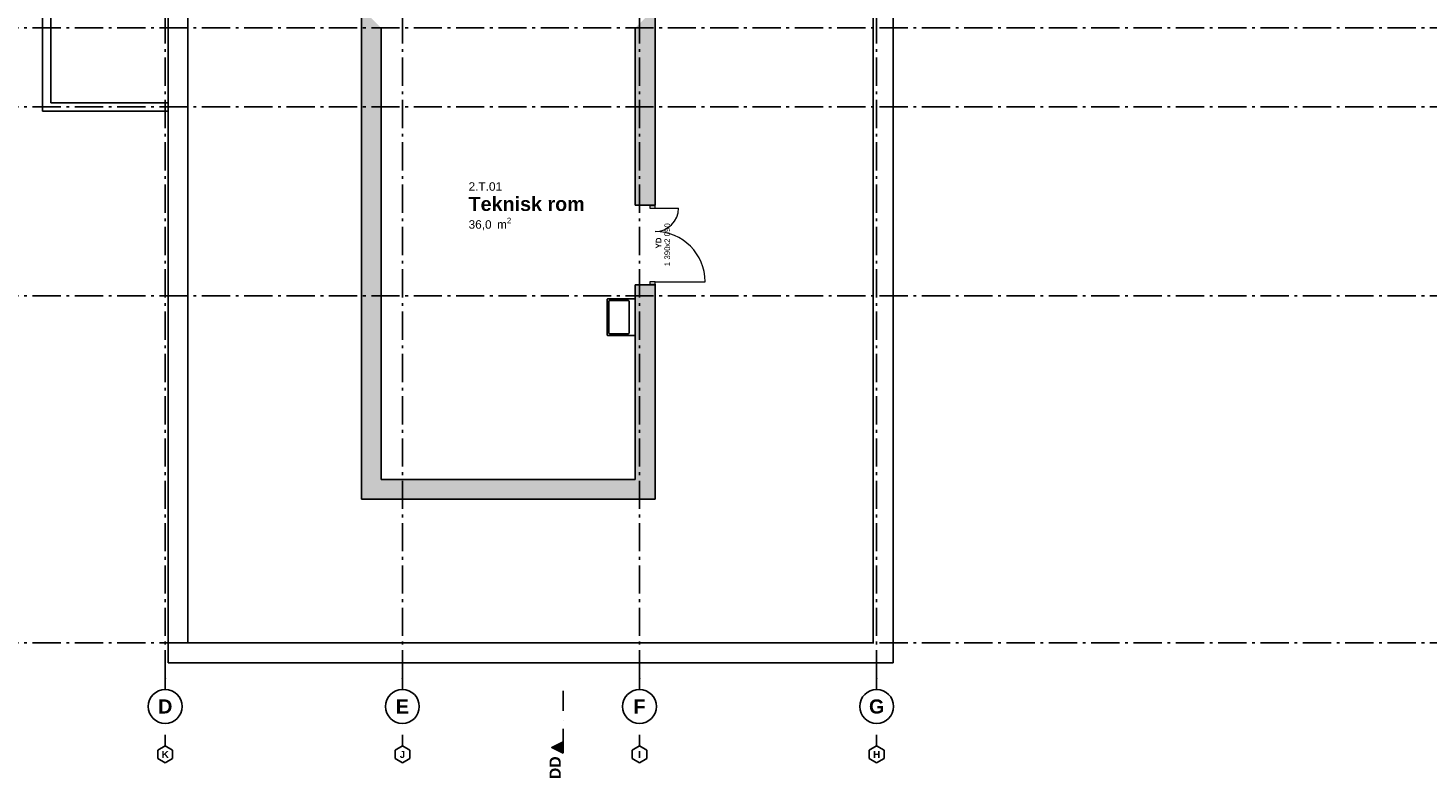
# Model space of a CAD drawing. Header units: millimetres. Extents: x -1691 to 62306, y -15633 to 21983.
# Tile 2 of 11: x 12569 to 37365, y -15633 to -2375. Entities that reach past the tile are written whole.
import ezdxf
from ezdxf.enums import TextEntityAlignment as Align

# ---------------------------------------------------------------- set-up
doc = ezdxf.new("R2010")
doc.units = ezdxf.units.MM
doc.header["$LTSCALE"] = 0.5
doc.header["$MEASUREMENT"] = 0
for name, pattern in [('Akselinje', [1500, 1000, -200, 100, -200]), ('PLINE', [0]), ('Prikk & stiplet', [1340.555525, 705.555534, -352.777767, 0, -282.222223]), ('Wipeout_Contour', [2000, 0, -2000])]:
    doc.linetypes.add(name, pattern=pattern)
for name, color, linetype in [('232- Ikke-bærende yttervegger (Skravur)(Nye konstruksjoner)', 7, 'Continuous'), ('232- Ikke-bærende yttervegger(Nye konstruksjoner)', 7, 'Continuous'), ('244- Vinduer_ dører_ foldevegger(Nye konstruksjoner)', 7, 'Continuous'), ('265- Gesimser_ takrenner og nedløp (Skravur)(Nye konstruksjoner)', 7, 'Continuous'), ('265- Gesimser_ takrenner og nedløp(Nye konstruksjoner)', 7, 'Continuous'), ('315---A Utstyr for sanitærinstallasjoner(Nye konstruksjoner)', 7, 'Continuous'), ('82-- Modullinjer(Nye konstruksjoner)', 7, 'Continuous'), ('852- Snittmarkør', 7, 'Continuous'), ('852- Teknisk_symbolsk informasjon_ bygning(Nye konstruksjoner)', 7, 'Continuous'), ('862- M___Nettoareal(Nye konstruksjoner)', 7, 'Continuous'), ('862- M___Nettoareal(Tekst)(Nye konstruksjoner)', 7, 'Continuous')]:
    doc.layers.add(name, color=color, linetype=linetype)
doc.layers.add('234- Vinduer_ dører_ porter(Nye konstruksjoner)', color=7, linetype='Continuous', lineweight=0)
doc.styles.add('GENERATED_STYLE_1', font='Arial.ttf')
doc.styles.add('GENERATED_STYLE_2', font='Arial Bold.ttf')

# ---------------------------------------------------------------- blocks, each defined once
blk = doc.blocks.new('Teknisk rom_2.T.01_7', base_point=(21369, -5507))
at = {"layer": '862- M___Nettoareal(Tekst)(Nye konstruksjoner)', "insert": (20372, -5738), "char_height": 150, "attachment_point": 1, "style": 'GENERATED_STYLE_1'}
blk.add_mtext('\\A1;{\\pql;\\pt0,100;\\fArial|b0|i0|c0|p0;\\W1.000000;36,0\\fArial|b0|i0|c0|p0;\\W1.000000;\\A1{\\H.66x;\\S^  ;}\\fArial|b0|i0|c0|p0;\\W1.000000; m\\fArial|b0|i0|c0|p0;\\W1.000000;\\A1{\\H.66x;\\S2^  ;}}', dxfattribs=at)
at = {"layer": '862- M___Nettoareal(Tekst)(Nye konstruksjoner)'}
for tag, height, style, p in [('ROOM_NUMBER', 150, 'GENERATED_STYLE_1', (20372, -5110)), ('ROOM_NAME', 250, 'GENERATED_STYLE_2', (20372, -5368))]:
    blk.add_attdef(tag, text='', height=height, dxfattribs=dict(at, style=style)).set_placement(p, align=Align.TOP_LEFT)
blk = doc.blocks.new('Dør tofløyet asymmetrisk')
at = {"layer": '234- Vinduer_ dører_ porter(Nye konstruksjoner)', "linetype": 'PLINE'}
for p, q in [((652, 0), (652, 888)), ((-652, 0), (-652, 416)), ((-695, 0), (-705, 0)), ((-705, 0), (-705, -92)), ((-652, 0), (-695, 0)), ((-695, 0), (-695, -92)), ((-652, -92), (-652, 0)), ((695, 0), (652, 0)), ((652, 0), (652, -92)), ((695, 0), (705, 0)), ((695, -92), (695, 0)), ((705, 0), (705, -92)), ((-695, -92), (-705, -92)), ((-695, -92), (-652, -92)), ((652, -92), (695, -92)), ((695, -92), (705, -92))]:
    blk.add_line(p, q, dxfattribs=at)
for centre, radius, start, end in [((652, 0), 888, 90, 180), ((-652, 0), 416, 0, 90)]:
    blk.add_arc(centre, radius, start, end, dxfattribs=at)
at = {"layer": '244- Vinduer_ dører_ foldevegger(Nye konstruksjoner)', "linetype": 'PLINE'}
for p, q in [((-705, 0), (-705, -92)), ((-705, 0), (-705, -92)), ((705, 0), (705, -92)), ((705, 0), (705, -92)), ((-705, -92), (-705, -350)), ((705, -92), (705, -350))]:
    blk.add_line(p, q, dxfattribs=at)
blk = doc.blocks.new('Dørstempel_7')
at = {"layer": '852- Teknisk_symbolsk informasjon_ bygning(Nye konstruksjoner)', "char_height": 100, "attachment_point": 1, "rotation": 180, "style": 'GENERATED_STYLE_1'}
for s, insert in [('\\A1;{\\pql;\\pt0,100;\\fArial|b0|i0|c0|p0;\\W1.000000;x2\xa0090\\fArial|b0|i0|c0|p0;\\W1.000000;\\A1{\\H.66x;\\S^  ;}\\fArial|b0|i0|c0|p0;\\W1.000000;\\fArial|b0|i0|c0|p0;\\W1.000000;\\A1{\\H.66x;\\S^  ;}}', (34, 166)), ('\\A1;{\\pql;\\pt0,100;\\fArial|b0|i0|c0|p0;\\W1.000000;1\xa0390\\fArial|b0|i0|c0|p0;\\W1.000000;\\A1{\\H.66x;\\S^  ;}\\fArial|b0|i0|c0|p0;\\W1.000000;\\fArial|b0|i0|c0|p0;\\W1.000000;\\A1{\\H.66x;\\S^  ;}}', (377, 166))]:
    blk.add_mtext(s, dxfattribs=dict(at, insert=insert))
at = {"layer": '852- Teknisk_symbolsk informasjon_ bygning(Nye konstruksjoner)', "style": 'GENERATED_STYLE_2'}
blk.add_attdef('AC_WIDO_ID', text='', height=100, rotation=180, dxfattribs=at).set_placement((0, 177), align=Align.BOTTOM_CENTER)
blk = doc.blocks.new('Standard grid marker_5')
at = {"layer": '82-- Modullinjer(Nye konstruksjoner)', "linetype": 'Akselinje'}
blk.add_line((200, 0), (53500, 0), dxfattribs=at)
at = {"layer": '82-- Modullinjer(Nye konstruksjoner)', "style": 'GENERATED_STYLE_2'}
blk.add_attdef('AC_MarkerText_1', text='', height=250, rotation=180, dxfattribs=at).set_placement((54000, -239), align=Align.TOP_CENTER)
blk = doc.blocks.new('Standard grid marker_6')
at = {"layer": '82-- Modullinjer(Nye konstruksjoner)', "linetype": 'Akselinje'}
for p, q in [((200, 0), (0, 0)), ((200, 0), (13900, 0)), ((13900, 0), (14100, 0))]:
    blk.add_line(p, q, dxfattribs=at)
at = {"layer": '82-- Modullinjer(Nye konstruksjoner)', "linetype": 'PLINE'}
blk.add_circle((-300, 0), 300, dxfattribs=at)
at = {"layer": '82-- Modullinjer(Nye konstruksjoner)', "linetype": 'Akselinje'}
blk.add_point((200, 0), dxfattribs=at)
blk.add_point((200, 0), dxfattribs=at)
at = {"layer": '82-- Modullinjer(Nye konstruksjoner)', "style": 'GENERATED_STYLE_2'}
blk.add_attdef('AC_MarkerText_1', text='', height=250, rotation=270, dxfattribs=at).set_placement((-118, -57), align=Align.TOP_CENTER)
blk = doc.blocks.new('Standard grid marker_10')
at = {"layer": '82-- Modullinjer(Nye konstruksjoner)', "linetype": 'Akselinje'}
for p, q in [((0, 0), (200, 0)), ((0, 0), (0, 0)), ((200, 0), (200, 0))]:
    blk.add_line(p, q, dxfattribs=at)
at = {"layer": '82-- Modullinjer(Nye konstruksjoner)', "linetype": 'PLINE'}
for p, q in [((275, 130), (200, 0)), ((425, 130), (275, 130)), ((500, 0), (425, 130)), ((200, 0), (275, -130)), ((275, -130), (425, -130)), ((425, -130), (500, 0))]:
    blk.add_line(p, q, dxfattribs=at)
at = {"layer": '82-- Modullinjer(Nye konstruksjoner)', "linetype": 'Akselinje'}
blk.add_point((200, 0), dxfattribs=at)
blk.add_point((200, 0), dxfattribs=at)
at = {"layer": '82-- Modullinjer(Nye konstruksjoner)', "style": 'GENERATED_STYLE_2'}
blk.add_attdef('AC_MarkerText_1', text='', height=125, rotation=90, dxfattribs=at).set_placement((259, -29), align=Align.TOP_CENTER)
blk = doc.blocks.new('Servant_2')
at = {"layer": '315---A Utstyr for sanitærinstallasjoner(Nye konstruksjoner)', "linetype": 'PLINE'}
for p, q in [((-295, -455), (-295, -125)), ((-280, -110), (280, -110)), ((295, -125), (295, -455)), ((280, -470), (-280, -470))]:
    blk.add_line(p, q, dxfattribs=at)
at = {"layer": '315---A Utstyr for sanitærinstallasjoner(Nye konstruksjoner)', "linetype": 'PLINE', "flags": 128}
blk.add_lwpolyline([(-310, 0), (310, 0, -0.414214), (325, -15), (325, -485, -0.414214), (310, -500), (-310, -500, -0.414214), (-325, -485), (-325, -15, -0.414214)], format="xyb", close=True, dxfattribs=at)
at = {"layer": '315---A Utstyr for sanitærinstallasjoner(Nye konstruksjoner)', "linetype": 'PLINE'}
for centre, start, end in [((-280, -125), 90, 180), ((280, -125), 0, 90), ((-280, -455), 180, 270), ((280, -455), 270, 0)]:
    blk.add_arc(centre, 15, start, end, dxfattribs=at)

msp = doc.modelspace()

# ---------------------------------------------------------------- hatches: boundary and pattern name
at = {"layer": '232- Ikke-bærende yttervegger (Skravur)(Nye konstruksjoner)', "linetype": 'Continuous'}
for points in [[(18475, -2375), (18825, -2375), (18475, -2025)], [(23675, -2025), (23325, -2375), (23675, -2375)], [(18825, -10375), (18825, -2375), (18475, -2375), (18475, -10375)], [(23325, -2375), (23325, -5515), (23675, -5515), (23675, -2375)], [(23325, -10375), (23675, -10375), (23675, -6925), (23325, -6925)], [(18825, -10375), (18475, -10725), (18825, -10725)], [(18475, -10725), (18825, -10375), (18475, -10375)], [(23325, -10375), (18825, -10375), (18825, -10725), (23325, -10725)], [(23675, -10375), (23325, -10375), (23675, -10725)], [(23675, -10725), (23325, -10375), (23325, -10725)]]:
    msp.add_hatch(color=256, dxfattribs=at).paths.add_polyline_path(points)
at = {"layer": '852- Snittmarkør', "linetype": 'Continuous'}
msp.add_hatch(color=256, dxfattribs=at).paths.add_polyline_path([(22045.6, -15225), (22045.6, -15025), (21845.6, -15125)])

# ---------------------------------------------------------------- linework, layer by layer
at = {"layer": '232- Ikke-bærende yttervegger(Nye konstruksjoner)', "linetype": 'PLINE'}
for p, q in [((23583, -5515), (23325, -5515)), ((23675, -5515), (23583, -5515)), ((23583, -6925), (23325, -6925)), ((23675, -6925), (23583, -6925))]:
    msp.add_line(p, q, dxfattribs=at)
at = {"layer": '232- Ikke-bærende yttervegger(Nye konstruksjoner)', "linetype": 'PLINE', "flags": 128}
for points in [[(18475, -2025), (18475, -10725)], [(23675, -5515), (23675, -2025)], [(18825, -10375), (18825, -2375)], [(23325, -2375), (23325, -5515)], [(23325, -6925), (23325, -10375)], [(23675, -10375), (23675, -6925)], [(23325, -10375), (18825, -10375)], [(23675, -10725), (23675, -10375)], [(18475, -10725), (18825, -10725)], [(18825, -10725), (23675, -10725)]]:
    msp.add_lwpolyline(points, dxfattribs=at)
at = {"layer": '265- Gesimser_ takrenner og nedløp(Nye konstruksjoner)', "linetype": 'PLINE'}
for p, q in [((12825, -3850), (12825, 0)), ((12975, -3700), (12975, 0))]:
    msp.add_line(p, q, dxfattribs=at)
at = {"layer": '852- Snittmarkør', "linetype": 'Prikk & stiplet'}
msp.add_line((22045.6, -14125), (22045.6, -15025), dxfattribs=at)
at = {"layer": '852- Snittmarkør', "linetype": 'PLINE', "flags": 128}
msp.add_lwpolyline([(22045.6, -15225), (22045.6, -15025), (21845.6, -15125)], close=True, dxfattribs=at)

# ---------------------------------------------------------------- block references
at = {"layer": '244- Vinduer_ dører_ foldevegger(Nye konstruksjoner)', "linetype": 'PLINE', "zscale": 1000, "rotation": 270}
msp.add_blockref('Dør tofløyet asymmetrisk', (23675, -6220), dxfattribs=at)
at = {"layer": '315---A Utstyr for sanitærinstallasjoner(Nye konstruksjoner)', "linetype": 'PLINE', "xscale": -1, "zscale": 1000, "rotation": 270}
msp.add_blockref('Servant_2', (23325, -7500), dxfattribs=at)
at = {"layer": '82-- Modullinjer(Nye konstruksjoner)', "linetype": 'PLINE'}
ref = msp.add_blockref('Standard grid marker_10', (15000, -14900), dxfattribs=dict(at, xscale=-1, zscale=1000, rotation=90))
ref.add_attrib('AC_MarkerText_1', 'K', dxfattribs={"color": 8, "height": 125, "style": 'GENERATED_STYLE_2'}).set_placement((15000, -15187.5), align=Align.TOP_CENTER)
ref = msp.add_blockref('Standard grid marker_10', (19200, -14900), dxfattribs=dict(at, xscale=-1, zscale=1000, rotation=90))
ref.add_attrib('AC_MarkerText_1', 'J', dxfattribs={"color": 8, "height": 125, "style": 'GENERATED_STYLE_2'}).set_placement((19200, -15187.5), align=Align.TOP_CENTER)
ref = msp.add_blockref('Standard grid marker_10', (23400, -14900), dxfattribs=dict(at, xscale=-1, zscale=1000, rotation=90))
ref.add_attrib('AC_MarkerText_1', 'I', dxfattribs={"color": 8, "height": 125, "style": 'GENERATED_STYLE_2'}).set_placement((23400, -15187.5), align=Align.TOP_CENTER)
ref = msp.add_blockref('Standard grid marker_10', (27600, -14900), dxfattribs=dict(at, xscale=-1, zscale=1000, rotation=90))
ref.add_attrib('AC_MarkerText_1', 'H', dxfattribs={"color": 8, "height": 125, "style": 'GENERATED_STYLE_2'}).set_placement((27600, -15187.5), align=Align.TOP_CENTER)
at = {"layer": '852- Teknisk_symbolsk informasjon_ bygning(Nye konstruksjoner)'}
ref = msp.add_blockref('Dørstempel_7', (23675, -6220), dxfattribs=dict(at, rotation=270))
ref.add_attrib('AC_WIDO_ID', 'YD', dxfattribs={"color": 7, "height": 100, "rotation": 90, "style": 'GENERATED_STYLE_2'}).set_placement((23817.9, -6185.7), align=Align.BOTTOM_CENTER)
at = {"layer": '862- M___Nettoareal(Nye konstruksjoner)', "linetype": 'Continuous'}
ref = msp.add_blockref('Teknisk rom_2.T.01_7', (21369.3, -5507.5), dxfattribs=at)
ref.add_attrib('ROOM_NAME', 'Teknisk rom', dxfattribs={"layer": '862- M___Nettoareal(Tekst)(Nye konstruksjoner)', "color": 7, "height": 250, "style": 'GENERATED_STYLE_2'}).set_placement((20372.1, -5368.2), align=Align.TOP_LEFT)
ref.add_attrib('ROOM_NUMBER', '2.T.01', dxfattribs={"layer": '862- M___Nettoareal(Tekst)(Nye konstruksjoner)', "color": 7, "height": 150, "style": 'GENERATED_STYLE_1'}).set_placement((20372.1, -5109.6), align=Align.TOP_LEFT)

# ---------------------------------------------------------------- texts
at = {"layer": '852- Snittmarkør', "insert": (22005.6, -15285), "char_height": 200, "attachment_point": 9, "rotation": 90, "style": 'GENERATED_STYLE_2'}
msp.add_mtext('\\A1;{\\pqr;\\pt0;\\fArial|b1|i0|c0|p0;\\W1.000000;DD}', dxfattribs=at)

# ---------------------------------------------------------------- wipeouts: each hides what was drawn before it
at = {"linetype": 'Wipeout_Contour', "ltscale": 60701.334343}
msp.add_wipeout([(15050, -13625), (15400, -13275), (15050, -13275)], dxfattribs=at).dxf.layer = '265- Gesimser_ takrenner og nedløp (Skravur)(Nye konstruksjoner)'
at = {"linetype": 'Wipeout_Contour', "ltscale": 92500.153699}
msp.add_wipeout([(27890, -13275), (27540, -13275), (27890, -13625)], dxfattribs=at).dxf.layer = '265- Gesimser_ takrenner og nedløp (Skravur)(Nye konstruksjoner)'

# ---------------------------------------------------------------- next in the draw order: wipeouts: each hides what was drawn before it
at = {"linetype": 'Wipeout_Contour', "ltscale": 61195.275916}
msp.add_wipeout([(15400, -13275), (15050, -13625), (15400, -13625)], dxfattribs=at).dxf.layer = '265- Gesimser_ takrenner og nedløp (Skravur)(Nye konstruksjoner)'

# ---------------------------------------------------------------- next in the draw order: linework, layer by layer
at = {"layer": '265- Gesimser_ takrenner og nedløp(Nye konstruksjoner)', "linetype": 'PLINE', "flags": 128}
msp.add_lwpolyline([(15050, -13625), (15050, -13275)], dxfattribs=at)

# ---------------------------------------------------------------- next in the draw order: wipeouts: each hides what was drawn before it
at = {"linetype": 'Wipeout_Contour', "ltscale": 102192.803719}
msp.add_wipeout([(27540, -13275), (15400, -13275), (15400, -13625), (27540, -13625)], dxfattribs=at).dxf.layer = '265- Gesimser_ takrenner og nedløp (Skravur)(Nye konstruksjoner)'

# ---------------------------------------------------------------- next in the draw order: block references
at = {"layer": '82-- Modullinjer(Nye konstruksjoner)', "linetype": 'PLINE'}
ref = msp.add_blockref('Standard grid marker_6', (19200, -14100), dxfattribs=dict(at, zscale=1000, rotation=90))
ref.add_attrib('AC_MarkerText_1', 'E', dxfattribs={"color": 8, "height": 250, "rotation": 360, "style": 'GENERATED_STYLE_2'}).set_placement((19200, -14275), align=Align.TOP_CENTER)
ref = msp.add_blockref('Standard grid marker_6', (23400, -14100), dxfattribs=dict(at, zscale=1000, rotation=90))
ref.add_attrib('AC_MarkerText_1', 'F', dxfattribs={"color": 8, "height": 250, "rotation": 360, "style": 'GENERATED_STYLE_2'}).set_placement((23400, -14275), align=Align.TOP_CENTER)

# ---------------------------------------------------------------- next in the draw order: wipeouts: each hides what was drawn before it
at = {"linetype": 'Wipeout_Contour', "ltscale": 92339.425178}
msp.add_wipeout([(27890, -13625), (27540, -13275), (27540, -13625)], dxfattribs=at).dxf.layer = '265- Gesimser_ takrenner og nedløp (Skravur)(Nye konstruksjoner)'

# ---------------------------------------------------------------- next in the draw order: linework, layer by layer
at = {"layer": '265- Gesimser_ takrenner og nedløp(Nye konstruksjoner)', "linetype": 'PLINE', "flags": 128}
for points in [[(27540, -13275), (15400, -13275)], [(27890, -13625), (27890, -13275)], [(15050, -13625), (27890, -13625)]]:
    msp.add_lwpolyline(points, dxfattribs=at)

# ---------------------------------------------------------------- next in the draw order: wipeouts: each hides what was drawn before it
at = {"linetype": 'Wipeout_Contour', "ltscale": 70983.3203}
msp.add_wipeout([(15400, -13275), (15400, 1425), (15050, 1425), (15050, -13275)], dxfattribs=at).dxf.layer = '265- Gesimser_ takrenner og nedløp (Skravur)(Nye konstruksjoner)'
at = {"linetype": 'Wipeout_Contour', "ltscale": 116963.961286}
msp.add_wipeout([(27540, 1425), (27540, -13275), (27890, -13275), (27890, 1425)], dxfattribs=at).dxf.layer = '265- Gesimser_ takrenner og nedløp (Skravur)(Nye konstruksjoner)'

# ---------------------------------------------------------------- next in the draw order: linework, layer by layer
at = {"layer": '265- Gesimser_ takrenner og nedløp(Nye konstruksjoner)', "linetype": 'PLINE'}
for p, q in [((12975, -3700), (15050, -3700)), ((15050, -3850), (15050, -3700)), ((12825, -3850), (15050, -3850))]:
    msp.add_line(p, q, dxfattribs=at)
at = {"layer": '265- Gesimser_ takrenner og nedløp(Nye konstruksjoner)', "linetype": 'PLINE', "flags": 128}
for points in [[(15050, 1775), (15050, -13275)], [(27890, -13275), (27890, 1775)], [(15400, -13275), (15400, 1425)], [(27540, 1425), (27540, -13275)]]:
    msp.add_lwpolyline(points, dxfattribs=at)

# ---------------------------------------------------------------- next in the draw order: block references
at = {"layer": '82-- Modullinjer(Nye konstruksjoner)', "linetype": 'PLINE'}
ref = msp.add_blockref('Standard grid marker_6', (15000, -14100), dxfattribs=dict(at, zscale=1000, rotation=90))
ref.add_attrib('AC_MarkerText_1', 'D', dxfattribs={"color": 8, "height": 250, "rotation": 360, "style": 'GENERATED_STYLE_2'}).set_placement((15000, -14275), align=Align.TOP_CENTER)
ref = msp.add_blockref('Standard grid marker_6', (27600, -14100), dxfattribs=dict(at, zscale=1000, rotation=90))
ref.add_attrib('AC_MarkerText_1', 'G', dxfattribs={"color": 8, "height": 250, "rotation": 360, "style": 'GENERATED_STYLE_2'}).set_placement((27600, -14275), align=Align.TOP_CENTER)
at = {"layer": '82-- Modullinjer(Nye konstruksjoner)', "linetype": 'PLINE', "zscale": 1000, "rotation": 180}
for p in [(54600, -2375), (54600, -3775), (54600, -7125), (54600, -13275)]:
    msp.add_blockref('Standard grid marker_5', p, dxfattribs=at)

doc.saveas('drawing.dxf')
